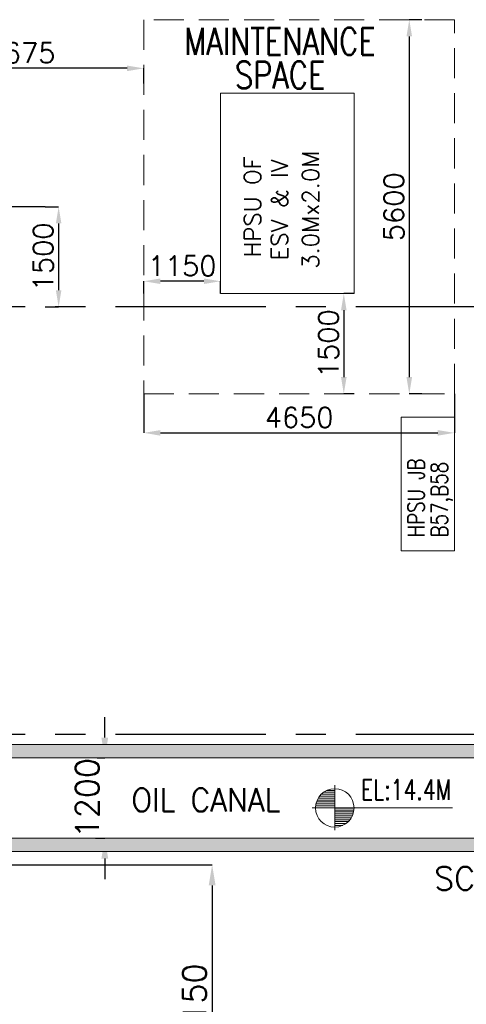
# Model space of a CAD drawing. Header units: inches. Extents: x 0 to 1544102, y 0 to 23144100.
# Tile 36 of 203: x 130653 to 137339, y 113148 to 127885. Entities that reach past the tile are written whole.
import ezdxf

# ---------------------------------------------------------------- set-up
doc = ezdxf.new("R2010")
doc.units = ezdxf.units.IN
doc.header["$LTSCALE"] = 1800
doc.header["$MEASUREMENT"] = 0
doc.linetypes.add('CENTER', pattern=[2, 1.25, -0.25, 0.25, -0.25])
doc.linetypes.add('HIDDEN', pattern=[0.375, 0.25, -0.125])
doc.layers.get('0').update_dxf_attribs({"color": 253})
for name, color, linetype, lineweight in [('CONCRETE', 145, 'Continuous', 15), ('DIM', 4, 'Continuous', 18), ('EQUIP', 8, 'Continuous', 9), ('TEXT', 3, 'Continuous', 18)]:
    doc.layers.add(name, color=color, linetype=linetype, lineweight=lineweight)
doc.layers.add('GRID', color=251, linetype='CENTER')
doc.styles.add('ROMANS', font='romans.shx')
doc.styles.get("Standard").update_dxf_attribs({"font": 'arial.ttf'})
doc.dimstyles.new('STANDARD1', dxfattribs={"dimtxt": 300, "dimasz": 250, "dimexe": 0, "dimexo": 0, "dimgap": 80, "dimtad": 1, "dimdec": 0, "dimzin": 0, "dimdsep": 46, "dimtxsty": 'ROMANS', "dimcen": 0, "dimclrd": 4, "dimclre": 4, "dimclrt": 4, "dimadec": 0, "dimazin": 0, "dimtfac": 0.09, "dimtdec": 0, "dimtix": 1, "dimtofl": 0, "dimtmove": 0, "dimatfit": 3, "dimfxl": 1, "dimtolj": 1, "dimtzin": 0, "dimarcsym": 0})
doc.dimstyles.new('USER175', dxfattribs={"dimscale": 175, "dimtxt": 2, "dimasz": 1.75, "dimexe": 0, "dimexo": 0, "dimgap": 0.5, "dimtad": 1, "dimdec": 0, "dimzin": 0, "dimdsep": 46, "dimtxsty": 'ROMANS', "dimcen": 0, "dimclrd": 4, "dimclre": 4, "dimclrt": 4, "dimadec": 0, "dimazin": 0, "dimtfac": 0.09, "dimtdec": 0, "dimtix": 1, "dimtofl": 0, "dimtmove": 0, "dimatfit": 3, "dimfxl": 1, "dimtolj": 1, "dimtzin": 0, "dimarcsym": 0})

# ---------------------------------------------------------------- blocks, each defined once
blk = doc.blocks.new('*D171')
at = {"layer": 'DIM', "color": 4, "lineweight": -2, "transparency": 16777216}
for p, q in [((129780, 115235), (133534, 115235)), ((133534, 114929), (133534, 111391)), ((133114, 111085), (133534, 111085))]:
    blk.add_line(p, q, dxfattribs=at)
at = {"layer": 'DIM', "color": 4, "transparency": 16777216}
for points in [[(133483, 114929), (133585, 114929), (133534, 115235)], [(133483, 111391), (133585, 111391), (133534, 111085)]]:
    blk.add_solid(points, dxfattribs=at)
at = {"layer": 'DIM', "color": 4, "transparency": 16777216, "insert": (133271, 113160), "char_height": 350, "attachment_point": 5, "rotation": 90, "style": 'ROMANS'}
blk.add_mtext('\\A1;4150', dxfattribs=at)
blk = doc.blocks.new('*D153')
at = {"layer": 'DIM', "color": 4, "lineweight": -2, "transparency": 16777216}
for p, q in [((128836, 126929), (128836, 127157)), ((132261, 127157), (129086, 127157)), ((132511, 126929), (132511, 127157))]:
    blk.add_line(p, q, dxfattribs=at)
at = {"layer": 'DIM', "color": 4, "transparency": 16777216}
for points in [[(129086, 127198), (129086, 127115), (128836, 127157)], [(132261, 127198), (132261, 127115), (132511, 127157)]]:
    blk.add_solid(points, dxfattribs=at)
at = {"layer": 'DIM', "color": 4, "transparency": 16777216, "insert": (130674, 127387), "char_height": 300, "attachment_point": 5, "style": 'ROMANS'}
blk.add_mtext('\\A1;3675', dxfattribs=at)
blk = doc.blocks.new('*D192')
at = {"layer": 'DIM', "color": 4, "lineweight": -2, "transparency": 16777216}
for p, q in [((136673, 127885), (136485, 127885)), ((136485, 127635), (136485, 122535)), ((136673, 122285), (136485, 122285))]:
    blk.add_line(p, q, dxfattribs=at)
at = {"layer": 'DIM', "color": 4, "transparency": 16777216}
for points in [[(136443, 127635), (136527, 127635), (136485, 127885)], [(136443, 122535), (136527, 122535), (136485, 122285)]]:
    blk.add_solid(points, dxfattribs=at)
at = {"layer": 'DIM', "color": 4, "transparency": 16777216, "insert": (136255, 125085), "char_height": 300, "attachment_point": 5, "rotation": 90, "style": 'ROMANS'}
blk.add_mtext('\\A1;5600', dxfattribs=at)
blk = doc.blocks.new('*D193')
at = {"layer": 'DIM', "color": 4, "lineweight": -2, "transparency": 16777216}
for p, q in [((135661, 123785), (135505, 123785)), ((135505, 123535), (135505, 122535)), ((135661, 122285), (135505, 122285))]:
    blk.add_line(p, q, dxfattribs=at)
at = {"layer": 'DIM', "color": 4, "transparency": 16777216}
for points in [[(135463, 123535), (135547, 123535), (135505, 123785)], [(135463, 122535), (135547, 122535), (135505, 122285)]]:
    blk.add_solid(points, dxfattribs=at)
at = {"layer": 'DIM', "color": 4, "transparency": 16777216, "insert": (135275, 123035), "char_height": 300, "attachment_point": 5, "rotation": 90, "style": 'ROMANS'}
blk.add_mtext('\\A1;1500', dxfattribs=at)
blk = doc.blocks.new('*D194')
at = {"layer": 'DIM', "color": 4, "lineweight": -2, "transparency": 16777216}
for p, q in [((132511, 123785), (132511, 123970)), ((133411, 123970), (132761, 123970)), ((133661, 123785), (133661, 123970))]:
    blk.add_line(p, q, dxfattribs=at)
at = {"layer": 'DIM', "color": 4, "transparency": 16777216}
for points in [[(132761, 124012), (132761, 123929), (132511, 123970)], [(133411, 124012), (133411, 123929), (133661, 123970)]]:
    blk.add_solid(points, dxfattribs=at)
at = {"layer": 'DIM', "color": 4, "transparency": 16777216, "insert": (133086, 124200), "char_height": 300, "attachment_point": 5, "style": 'ROMANS'}
blk.add_mtext('\\A1;1150', dxfattribs=at)
blk = doc.blocks.new('*D195')
at = {"layer": 'DIM', "color": 4, "lineweight": -2, "transparency": 16777216}
for p, q in [((132511, 122285), (132511, 121701)), ((137161, 122285), (137161, 121701)), ((132761, 121701), (136911, 121701))]:
    blk.add_line(p, q, dxfattribs=at)
at = {"layer": 'DIM', "color": 4, "transparency": 16777216}
for points in [[(132761, 121743), (132761, 121659), (132511, 121701)], [(136911, 121743), (136911, 121659), (137161, 121701)]]:
    blk.add_solid(points, dxfattribs=at)
at = {"layer": 'DIM', "color": 4, "transparency": 16777216, "insert": (134836, 121931), "char_height": 300, "attachment_point": 5, "style": 'ROMANS'}
blk.add_mtext('\\A1;4650', dxfattribs=at)
blk = doc.blocks.new('*X7')
at = {"color": 0}
for p, q in [((36226, 29425), (36330, 29425)), ((36102, 29300), (36330, 29300)), ((36115, 29325), (36330, 29325)), ((36132, 29350), (36330, 29350)), ((36154, 29375), (36330, 29375)), ((36183, 29400), (36330, 29400)), ((36080, 29200), (36330, 29200)), ((36081, 29225), (36330, 29225)), ((36085, 29250), (36330, 29250)), ((36092, 29275), (36330, 29275))]:
    blk.add_line(p, q, dxfattribs=at)
blk = doc.blocks.new('LL')
for p, q in [((-711, 0), (-711, 423)), ((-1136, 0), (-711, 0)), ((1493, 0), (-711, 0)), ((-711, 0), (-711, -418))]:
    blk.add_line(p, q)
for start, end in [(90, 180), (0, 90), (180, 270), (270, 0)]:
    blk.add_arc((-711, 0), 360, start, end)
at = {"xscale": 1.439999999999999, "yscale": 1.439999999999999, "zscale": 1.439999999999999}
blk.add_blockref('*X7', (-53026, -42044), dxfattribs=at)
at = {"xscale": 1.439999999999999, "yscale": 1.439999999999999, "zscale": 1.439999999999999, "rotation": 180}
blk.add_blockref('*X7', (51604, 42044), dxfattribs=at)
at = {"flags": 4}
blk.add_attdef('LEVEL', (-222, 154), '', height=432, dxfattribs=at)
blk = doc.blocks.new('*D156')
at = {"layer": 'DIM', "color": 4, "lineweight": -2, "transparency": 16777216}
for p, q in [((131036, 125085), (131236, 125085)), ((131236, 124835), (131236, 123835)), ((131036, 123585), (131236, 123585))]:
    blk.add_line(p, q, dxfattribs=at)
at = {"layer": 'DIM', "color": 4, "transparency": 16777216}
for points in [[(131195, 124835), (131278, 124835), (131236, 125085)], [(131195, 123835), (131278, 123835), (131236, 123585)]]:
    blk.add_solid(points, dxfattribs=at)
at = {"layer": 'DIM', "color": 4, "transparency": 16777216, "insert": (131006, 124335), "char_height": 300, "attachment_point": 5, "rotation": 90, "style": 'ROMANS'}
blk.add_mtext('\\A1;1500', dxfattribs=at)
blk = doc.blocks.new('JUNCTION BOXES & IRs')
at = {"layer": 'EQUIP'}
blk.add_lwpolyline([(26075, -5150), (26075, -3150), (25275, -3150), (25275, -5150)], close=True, dxfattribs=at)
at = {"layer": 'EQUIP', "style": 'ROMANS', "width": 0.8}
for s, p in [('HPSU JB', (25625, -4950)), ('B57,B58', (25975, -4950))]:
    blk.add_text(s, height=250, rotation=90, dxfattribs=at).set_placement(p)
blk = doc.blocks.new('AUX COLUMNS')
at = {"layer": 'GRID'}
for p, q in [((-136838, 59915), (-243038, 59915)), ((-115538, 58415), (-139738, 58415)), ((-115538, 52015), (-139738, 52015))]:
    blk.add_line(p, q, dxfattribs=at)
blk = doc.blocks.new('*D328')
at = {"color": 4, "lineweight": -2, "transparency": 16777216}
for p, q in [((131927, 117141), (131927, 117447)), ((131814, 116835), (131927, 116835)), ((131788, 115635), (131927, 115635)), ((131927, 115329), (131927, 115022))]:
    blk.add_line(p, q, dxfattribs=at)
at = {"color": 4, "transparency": 16777216}
for points in [[(131876, 117141), (131978, 117141), (131927, 116835)], [(131876, 115329), (131978, 115329), (131927, 115635)]]:
    blk.add_solid(points, dxfattribs=at)
at = {"color": 4, "transparency": 16777216, "insert": (131665, 116235), "char_height": 350, "attachment_point": 5, "rotation": 90, "style": 'ROMANS'}
blk.add_mtext('\\A1;1200', dxfattribs=at)

msp = doc.modelspace()

# ---------------------------------------------------------------- hatches: boundary and pattern name
at = {"layer": 'CONCRETE'}
h = msp.add_hatch(dxfattribs=at)
h.set_pattern_fill('AR-CONC', color=256, scale=75, style=0)
h.set_pattern_definition([(50, (7746.85, 71898.76), (537.9451, -47.0641), [56.25, -618.75]), (355, (7746.85, 71898.76), (-104.0635, 564.144), [45, -495]), (100.4514, (7791.7, 71894.84), (433.882, 517.0797), [47.8051, -525.8566]), (46.1842, (7746.85, 72048.76), (800.4308, -124.1393), [84.375, -928.125]), (96.6356, (7813.55, 72038.4), (700.997, 730.5884), [71.7077, -788.7847]), (351.1842, (7746.85, 72048.8), (700.9965, 730.589), [67.5, -742.5]), (21, (7821.85, 72011.26), (447.6803, -301.9642), [56.25, -618.75]), (326, (7821.85, 72011.26), (182.4865, 543.8625), [45, -495]), (71.4514, (7859.16, 71986.1), (630.167, 241.8979), [47.8051, -525.8566]), (37.5, (7746.85, 71898.76), (9.1199, 249.6704), [0, -489, 0, -502.5, 0, -496.875]), (7.5, (7746.85, 71898.76), (197.30215, 295.8088), [0, -286.5, 0, -477.75, 0, -189.375]), (327.5, (7579.6, 71898.76), (400.36683, -16.91615), [0, -187.5, 0, -585, 0, -776.25]), (317.5, (7504.6, 71898.76), (437.3896, 75.0787), [0, -243.75, 0, -388.5, 0, -551.25])])
h.paths.add_polyline_path([(102864.52, 117885.31), (102734.78, 117732.21), (103632.1, 116834.89), (137836.2, 116834.89), (137836.2, 115634.89), (102303.67, 115634.89), (101437.42, 116201.14), (101307.68, 116048.04), (102220.83, 115434.89), (138036.2, 115434.89), (138036.2, 117034.89), (103714.94, 117034.89)])

# ---------------------------------------------------------------- linework, layer by layer
msp.add_lwpolyline([(102864.52, 117885.31), (102734.78, 117732.21), (103632.1, 116834.89), (137836.2, 116834.89), (137836.2, 115634.89), (102303.67, 115634.89), (101437.42, 116201.14), (101307.68, 116048.04), (102220.83, 115434.89), (138036.2, 115434.89), (138036.2, 117034.89), (103714.94, 117034.89), (102864.52, 117885.31)], dxfattribs=at)
at = {"layer": 'EQUIP', "linetype": 'HIDDEN'}
msp.add_lwpolyline([(132511.2, 127884.89), (132511.2, 122284.89), (137161.2, 122284.89), (137161.2, 127884.89)], close=True, dxfattribs=at)
at = {"layer": 'EQUIP'}
msp.add_lwpolyline([(135661.2, 123784.89), (135661.2, 126784.89), (133661.2, 126784.89), (133661.2, 123784.89)], close=True, dxfattribs=at)

# ---------------------------------------------------------------- block references
for name, p in [('JUNCTION BOXES & IRs', (111086.2, 125084.89)), ('AUX COLUMNS', (267874.01, 65169.86))]:
    msp.add_blockref(name, p)
at = {"layer": 'TEXT'}
ref = msp.add_blockref('LL', (135938.91, 116087.85), dxfattribs=dict(at, xscale=0.8, yscale=0.8, zscale=0.8))
ref.add_attrib('LEVEL', 'EL:14.4M', (135761.52, 116211.2), dxfattribs={"layer": '0', "height": 300, "style": 'ROMANS', "width": 0.75, "flags": 4})

# ---------------------------------------------------------------- texts
at = {"layer": 'TEXT', "color": 3, "style": 'ROMANS'}
for s, height, width, p in [('MAINTENANCE ', 400, 0.8, (133117.33, 127361.43)), ('SPACE', 400, 0.8, (133872.62, 126857.14)), ('OIL CANAL', 350, 0.936038, (132326.28, 116031.68))]:
    msp.add_text(s, height=height, dxfattribs=dict(at, width=width)).set_placement(p)
for s, p in [('HPSU OF ', (134265.01, 124328.49)), ('3.0Mx2.0M', (135132.52, 124157.05)), ('ESV & IV', (134666.35, 124284.55))]:
    msp.add_text(s, height=250, rotation=90, dxfattribs=at).set_placement(p)
msp.add_text('SC*', height=350, dxfattribs=at).set_placement((136858.42, 114857.96))

# ---------------------------------------------------------------- dimensions: what is measured, and where the dimension line sits
dim = msp.add_linear_dim(base=(131927.29, 116834.89), p1=(131788.34, 115634.89), p2=(131813.6, 116834.89), angle=90, dimstyle='USER175')
dim.commit()
dim.dimension.update_dxf_attribs({"geometry": '*D328', "text_midpoint": (131664.79, 116234.89)})
at = {"layer": 'DIM'}
for base, p1, p2, dimstyle, picture, middle in [((136484.85, 122284.89), (136673.12, 127884.89), (136673.12, 122284.89), 'STANDARD1', '*D192', (136254.85, 125084.89)), ((131236.43, 123584.89), (131036.2, 125084.89), (131036.2, 123584.89), 'STANDARD1', '*D156', (131006.43, 124334.89)), ((135505.05, 122284.89), (135661.2, 123784.89), (135661.2, 122284.89), 'STANDARD1', '*D193', (135275.05, 123034.89)), ((133533.83, 111084.89), (129779.66, 115234.89), (133114.22, 111084.89), 'USER175', '*D171', (133271.33, 113159.89))]:
    dim = msp.add_linear_dim(base=base, p1=p1, p2=p2, angle=90, dimstyle=dimstyle, dxfattribs=at)
    dim.commit()
    dim.dimension.update_dxf_attribs({"geometry": picture, "text_midpoint": middle})
for base, p1, p2, picture, middle in [((128836.2, 127156.61), (132511.2, 126928.51), (128836.2, 126928.51), '*D153', (130673.7, 127386.61)), ((137161.2, 121700.85), (132511.2, 122284.89), (137161.2, 122284.89), '*D195', (134836.2, 121930.85))]:
    dim = msp.add_linear_dim(base=base, p1=p1, p2=p2, dimstyle='STANDARD1', dxfattribs=at)
    dim.commit()
    dim.dimension.update_dxf_attribs({"geometry": picture, "text_midpoint": middle})
dim = msp.add_linear_dim(base=(132511.2, 123970.33), p1=(133661.2, 123784.89), p2=(132511.2, 123784.89), dimstyle='STANDARD1', dxfattribs=at)
dim.commit()
dim.dimension.update_dxf_attribs({"geometry": '*D194', "text_midpoint": (133086.2, 123970.33), "dimtype": 160})

doc.saveas('drawing.dxf')
